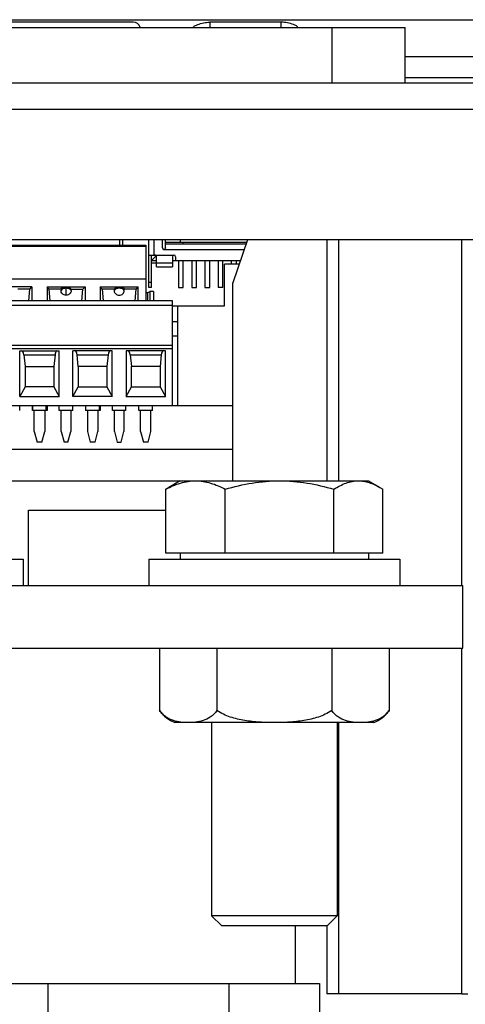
# Model space of a CAD drawing. Header units: millimetres. Extents: x 83 to 681, y 333 to 713.
# Tile 6 of 7: x 573 to 616, y 615 to 709. Entities that reach past the tile are written whole.
import ezdxf

# ---------------------------------------------------------------- set-up
doc = ezdxf.new("R2010")
doc.units = ezdxf.units.MM
doc.header["$LTSCALE"] = 68.636347
doc.layers.get('0').update_dxf_attribs({"linetype": 'CONTINUOUS'})

msp = doc.modelspace()

# ---------------------------------------------------------------- linework, layer by layer
at = {"color": 7, "linetype": 'Continuous'}
for p, q in [((108.6, 709.348), (658.237, 709.348)), ((583.919, 709.108), (555.919, 709.108)), ((598.069, 709.108), (591.269, 709.108)), ((598.069, 708.608), (598.069, 709.108)), ((529.919, 708.608), (609.919, 708.608)), ((602.919, 708.608), (602.919, 703.308)), ((609.919, 703.308), (609.919, 708.608)), ((657.519, 705.808), (609.919, 705.808)), ((657.419, 703.808), (609.919, 703.808)), ((90.919, 703.308), (675.919, 703.308)), ((92.919, 700.808), (673.919, 700.808)), ((671.419, 688.308), (95.919, 688.308)), ((524.169, 687.808), (585.129, 687.808)), ((524.169, 687.714), (585.129, 687.714)), ((582.619, 688.308), (582.619, 687.808)), ((582.919, 688.308), (582.919, 687.808)), ((585.129, 687.808), (585.129, 682.508)), ((585.419, 683.758), (585.419, 688.308)), ((585.919, 686.858), (585.919, 688.308)), ((586.719, 687.558), (586.719, 688.308)), ((586.969, 688.308), (586.969, 687.608)), ((586.969, 688.108), (594.795, 688.108)), ((587.019, 687.608), (586.969, 687.608)), ((594.726, 687.908), (587.019, 687.908)), ((587.019, 687.558), (587.019, 687.908)), ((588.419, 688.308), (588.419, 688.108)), ((588.719, 687.908), (588.719, 688.108)), ((594.863, 688.308), (593.461, 684.208)), ((602.42, 688.308), (602.42, 665.308)), ((603.592, 665.308), (603.592, 688.308)), ((615.333, 655.308), (615.333, 688.308)), ((585.419, 686.858), (587.819, 686.858)), ((585.669, 683.758), (585.669, 686.858)), ((585.669, 686.358), (586.109, 686.797)), ((586.169, 685.758), (586.169, 686.658)), ((586.869, 687.408), (594.555, 687.408)), ((587.669, 686.708), (587.669, 685.758)), ((587.969, 686.708), (587.969, 686.358)), ((585.669, 686.358), (586.169, 686.358)), ((586.169, 686.108), (585.669, 686.108)), ((586.169, 686.132), (587.669, 686.132)), ((586.169, 685.758), (587.669, 685.758)), ((587.669, 686.358), (594.196, 686.358)), ((588.249, 686.358), (588.249, 683.758)), ((588.699, 683.758), (588.699, 686.358)), ((589.519, 686.358), (589.519, 683.758)), ((589.969, 683.758), (589.969, 686.358)), ((590.789, 686.358), (590.789, 683.758)), ((591.239, 683.758), (591.239, 686.358)), ((592.059, 686.358), (592.059, 683.758)), ((592.509, 683.758), (592.509, 686.358)), ((594.076, 686.008), (592.669, 686.008)), ((592.669, 682.008), (592.669, 686.008)), ((593.329, 686.008), (593.329, 686.358)), ((593.779, 686.358), (593.779, 686.008)), ((524.169, 684.596), (585.129, 684.596)), ((574.245, 683.818), (570.613, 683.818)), ((574.046, 683.621), (574.245, 683.818)), ((574.245, 683.818), (574.245, 682.508)), ((575.693, 683.818), (579.325, 683.818)), ((575.693, 683.818), (575.693, 682.508)), ((575.891, 683.621), (575.693, 683.818)), ((577.509, 683.04), (577.509, 683.695)), ((579.126, 683.621), (579.325, 683.818)), ((579.325, 683.818), (579.325, 682.508)), ((580.773, 683.818), (584.405, 683.818)), ((580.773, 683.818), (580.773, 682.508)), ((580.971, 683.621), (580.773, 683.818)), ((584.206, 683.621), (584.405, 683.818)), ((584.405, 682.508), (584.405, 683.818)), ((585.669, 684.258), (585.419, 684.258)), ((585.669, 683.758), (585.419, 683.758)), ((588.249, 683.758), (588.699, 683.758)), ((589.519, 683.758), (589.969, 683.758)), ((590.789, 683.758), (591.239, 683.758)), ((592.509, 683.758), (592.059, 683.758)), ((593.461, 665.308), (593.461, 684.208)), ((574.046, 683.621), (572.904, 683.621)), ((573.946, 682.508), (574.046, 683.621)), ((577.034, 683.621), (575.891, 683.621)), ((575.992, 682.508), (575.891, 683.621)), ((577.984, 683.621), (579.126, 683.621)), ((579.026, 682.508), (579.126, 683.621)), ((582.114, 683.621), (580.971, 683.621)), ((580.971, 683.621), (581.072, 682.508)), ((584.206, 683.621), (583.064, 683.621)), ((584.106, 682.508), (584.206, 683.621)), ((585.296, 683.275), (585.129, 683.275)), ((585.296, 683.275), (585.528, 683.387)), ((585.296, 683.275), (585.296, 682.508)), ((585.87, 683.387), (585.528, 683.387)), ((585.528, 683.387), (585.528, 682.508)), ((585.87, 683.387), (585.87, 682.508)), ((587.669, 682.508), (526.709, 682.508)), ((526.709, 682.094), (587.669, 682.094)), ((587.669, 672.508), (587.669, 682.508)), ((587.669, 682.008), (592.669, 682.008)), ((588.169, 682.008), (588.169, 672.508)), ((587.669, 680.508), (588.169, 680.508)), ((588.169, 679.108), (587.669, 679.108)), ((587.669, 678.238), (526.709, 678.238)), ((526.709, 677.938), (587.669, 677.938)), ((573.094, 677.708), (576.844, 677.708)), ((573.094, 673.35), (573.094, 677.708)), ((573.482, 677.337), (576.456, 677.337)), ((573.482, 677.337), (573.594, 676.228)), ((576.456, 677.337), (576.344, 676.228)), ((576.844, 673.35), (576.844, 677.708)), ((581.924, 677.708), (578.174, 677.708)), ((578.174, 673.35), (578.174, 677.708)), ((578.562, 677.337), (581.536, 677.337)), ((578.674, 676.228), (578.562, 677.337)), ((581.536, 677.337), (581.424, 676.228)), ((581.924, 673.35), (581.924, 677.708)), ((587.004, 677.708), (583.254, 677.708)), ((583.254, 677.708), (583.254, 673.35)), ((583.642, 677.337), (586.616, 677.337)), ((583.642, 677.337), (583.754, 676.228)), ((586.616, 677.337), (586.504, 676.228)), ((587.004, 673.35), (587.004, 677.708)), ((573.594, 676.228), (576.344, 676.228)), ((573.594, 676.228), (573.594, 674.278)), ((576.344, 676.228), (576.344, 674.278)), ((581.424, 676.228), (578.674, 676.228)), ((578.674, 676.228), (578.674, 674.278)), ((581.424, 676.228), (581.424, 674.278)), ((586.504, 676.228), (583.754, 676.228)), ((583.754, 674.278), (583.754, 676.228)), ((586.504, 676.228), (586.504, 674.278)), ((573.594, 674.278), (573.094, 673.35)), ((576.344, 674.278), (573.594, 674.278)), ((576.344, 674.278), (576.844, 673.35)), ((578.174, 673.35), (578.674, 674.278)), ((578.674, 674.278), (581.424, 674.278)), ((581.424, 674.278), (581.924, 673.35)), ((583.254, 673.35), (583.754, 674.278)), ((583.754, 674.278), (586.504, 674.278)), ((586.504, 674.278), (587.004, 673.35)), ((573.094, 673.35), (576.844, 673.35)), ((581.924, 673.35), (578.174, 673.35)), ((583.254, 673.35), (587.004, 673.35)), ((519.669, 672.508), (593.461, 672.508)), ((573.079, 672.008), (573.079, 672.508)), ((574.299, 672.508), (574.299, 672.008)), ((574.319, 672.008), (574.319, 672.508)), ((575.619, 672.008), (575.619, 672.508)), ((575.699, 672.508), (575.699, 672.008)), ((576.859, 672.008), (576.859, 672.508)), ((578.159, 672.008), (578.159, 672.508)), ((579.379, 672.508), (579.379, 672.008)), ((579.399, 672.008), (579.399, 672.508)), ((580.699, 672.008), (580.699, 672.508)), ((580.779, 672.508), (580.779, 672.008)), ((581.939, 672.008), (581.939, 672.508)), ((583.239, 672.008), (583.239, 672.508)), ((584.479, 672.008), (584.479, 672.508)), ((585.779, 672.008), (585.779, 672.508)), ((575.699, 672.008), (574.299, 672.008)), ((574.469, 670.008), (574.469, 672.008)), ((575.469, 672.008), (575.469, 670.008)), ((578.159, 672.008), (576.859, 672.008)), ((577.059, 670.008), (577.059, 672.008)), ((577.959, 672.008), (577.959, 670.008)), ((580.779, 672.008), (579.379, 672.008)), ((579.549, 672.008), (579.549, 670.008)), ((580.549, 672.008), (580.549, 670.008)), ((583.239, 672.008), (581.939, 672.008)), ((582.139, 670.008), (582.139, 672.008)), ((583.039, 672.008), (583.039, 670.008)), ((585.779, 672.008), (584.479, 672.008)), ((584.629, 670.008), (584.629, 672.008)), ((585.629, 670.008), (585.629, 672.008)), ((574.469, 670.008), (574.737, 669.008)), ((575.201, 669.008), (575.469, 670.008)), ((577.059, 670.008), (577.327, 669.008)), ((577.691, 669.008), (577.959, 670.008)), ((579.549, 670.008), (579.817, 669.008)), ((580.281, 669.008), (580.549, 670.008)), ((582.139, 670.008), (582.407, 669.008)), ((582.771, 669.008), (583.039, 670.008)), ((584.629, 670.008), (584.897, 669.008)), ((585.361, 669.008), (585.629, 670.008)), ((575.201, 669.008), (574.737, 669.008)), ((577.691, 669.008), (577.327, 669.008)), ((580.281, 669.008), (579.817, 669.008)), ((582.407, 669.008), (582.771, 669.008)), ((585.361, 669.008), (584.897, 669.008)), ((593.461, 668.308), (517.919, 668.308)), ((516.919, 665.308), (606.419, 665.308)), ((588.419, 665.308), (587.334, 664.681)), ((606.419, 665.308), (607.504, 664.681)), ((587.334, 664.681), (587.043, 664.504)), ((587.043, 658.408), (587.043, 664.504)), ((592.73, 658.408), (592.73, 664.504)), ((603.106, 658.408), (603.106, 664.504)), ((607.504, 664.681), (607.795, 664.504)), ((607.795, 658.408), (607.795, 664.504)), ((573.919, 662.508), (587.043, 662.508)), ((573.919, 655.308), (573.919, 662.508)), ((607.795, 658.408), (587.043, 658.408)), ((588.419, 658.408), (588.419, 657.808)), ((606.419, 658.408), (606.419, 657.808)), ((549.419, 657.808), (573.419, 657.808)), ((573.419, 657.808), (573.419, 655.308)), ((585.419, 657.808), (609.419, 657.808)), ((585.419, 657.808), (585.419, 655.308)), ((609.419, 657.808), (609.419, 655.308)), ((543.419, 655.308), (615.419, 655.308)), ((615.419, 649.308), (615.419, 655.308)), ((543.419, 649.308), (615.419, 649.308)), ((586.449, 649.308), (586.449, 643.358)), ((591.934, 649.308), (591.934, 643.358)), ((602.904, 649.308), (602.904, 643.358)), ((608.389, 649.308), (608.389, 643.358)), ((615.333, 616.308), (615.333, 649.308)), ((606.919, 642.208), (587.919, 642.208)), ((591.419, 642.208), (591.419, 623.772)), ((603.419, 642.208), (603.419, 623.772)), ((603.592, 616.308), (603.592, 642.208)), ((603.419, 623.772), (591.419, 623.772)), ((592.383, 622.808), (591.419, 623.772)), ((602.455, 622.808), (603.419, 623.772)), ((602.455, 622.808), (592.383, 622.808)), ((599.419, 622.808), (599.419, 617.308)), ((602.42, 622.808), (602.42, 616.308)), ((567.098, 617.308), (601.739, 617.308)), ((575.759, 617.308), (575.759, 609.308)), ((593.079, 617.308), (593.079, 609.308)), ((601.739, 617.308), (601.739, 609.308)), ((615.333, 616.308), (602.42, 616.308)), ((615.333, 616.308), (615.919, 616.31))]:
    msp.add_line(p, q, dxfattribs=at)
for centre, radius, start, end in [((583.919, 708.408), 0.7, 16.60155, 90), ((586.869, 687.558), 0.15, 180, 270), ((586.869, 687.558), 0.15, 306.33029, 324.16604), ((585.969, 686.658), 0.2, 0, 90), ((587.819, 686.708), 0.15, 0, 180), ((594.993, 682.696), 17.983, 177.05158, 177.48225), ((560.02, 682.695), 17.988, 2.5178, 2.94836), ((582.49, 683.469), 0.383, 177.48188, 182.51812), ((589.263, 645.439), 3.5, 216.49562, 247.41827), ((605.575, 645.439), 3.5, 292.58173, 323.50438)]:
    msp.add_arc(centre, radius, start, end, dxfattribs=at)
for centre, major_axis, ratio, start_param, end_param in [((582.589, 682.618), (0, 3.201), 0.156198, 1.252132, 1.296223), ((582.589, 682.618), (0, 3.201), 0.156198, -1.296223, -1.252132), ((573.299, 677.208), (0, 0.5), 0.377358, -1.308997, 0), ((576.638, 677.208), (0, 0.5), 0.377358, 0, 1.308997), ((578.379, 677.208), (0, 0.5), 0.377358, -1.308997, 0), ((581.718, 677.208), (0, 0.5), 0.377358, 0, 1.308997), ((583.459, 677.208), (0, 0.5), 0.377358, -1.308997, 0), ((586.798, 677.208), (0, 0.5), 0.377358, 0, 1.308997)]:
    msp.add_ellipse(centre, major_axis=major_axis, ratio=ratio, start_param=start_param, end_param=end_param, dxfattribs=at)
for points, knots in [([(589.669, 708.608), (589.669, 708.643), (589.721, 708.716), (589.963, 708.841), (590.308, 708.967), (590.844, 709.087), (591.155, 709.108), (591.269, 709.108)], [0, 0, 0, 0, 0.25, 0.375, 0.5, 0.75, 1, 1, 1, 1]), ([(591.269, 708.608), (591.269, 708.69), (591.269, 708.796), (591.269, 708.922), (591.269, 708.983), (591.27, 709.03), (591.267, 709.07), (591.273, 709.088), (591.265, 709.108), (591.269, 709.108)], [0, 0, 0, 0, 0.491901, 0.637936, 0.756806, 0.853308, 0.928335, 0.979666, 1, 1, 1, 1]), ([(599.669, 708.608), (599.669, 708.643), (599.616, 708.716), (599.374, 708.841), (599.03, 708.967), (598.494, 709.087), (598.183, 709.108), (598.069, 709.108)], [0, 0, 0, 0, 0.25, 0.375, 0.5, 0.75, 1, 1, 1, 1]), ([(577.509, 683.695), (577.456, 683.695), (577.352, 683.685), (577.179, 683.635), (577.062, 683.556), (577.028, 683.486)], [0, 0, 0, 0, 0.29428, 0.568542, 1, 1, 1, 1]), ([(577.034, 683.621), (577.072, 683.687), (577.188, 683.762), (577.357, 683.809), (577.457, 683.818), (577.509, 683.818)], [0, 0, 0, 0, 0.435606, 0.708511, 1, 1, 1, 1]), ([(577.509, 683.818), (577.56, 683.818), (577.661, 683.809), (577.83, 683.762), (577.945, 683.687), (577.984, 683.621)], [0, 0, 0, 0, 0.291489, 0.564394, 1, 1, 1, 1]), ([(577.99, 683.486), (577.956, 683.556), (577.839, 683.635), (577.666, 683.685), (577.562, 683.695), (577.509, 683.695)], [0, 0, 0, 0, 0.431459, 0.70572, 1, 1, 1, 1]), ([(582.589, 683.695), (582.536, 683.695), (582.432, 683.685), (582.259, 683.635), (582.142, 683.556), (582.108, 683.486)], [0, 0, 0, 0, 0.294305, 0.568559, 1, 1, 1, 1]), ([(582.114, 683.621), (582.152, 683.687), (582.268, 683.762), (582.437, 683.809), (582.537, 683.818), (582.589, 683.818)], [0, 0, 0, 0, 0.435606, 0.708511, 1, 1, 1, 1]), ([(582.589, 683.818), (582.64, 683.818), (582.741, 683.809), (582.91, 683.762), (583.025, 683.687), (583.064, 683.621)], [0, 0, 0, 0, 0.291489, 0.564394, 1, 1, 1, 1]), ([(583.07, 683.486), (583.036, 683.556), (582.919, 683.635), (582.746, 683.685), (582.642, 683.695), (582.589, 683.695)], [0, 0, 0, 0, 0.431441, 0.705694, 1, 1, 1, 1]), ([(577.509, 683.04), (577.445, 683.04), (577.318, 683.062), (577.156, 683.16), (577.047, 683.309), (577.025, 683.428), (577.028, 683.486)], [0, 0, 0, 0, 0.263483, 0.519121, 0.763466, 1, 1, 1, 1]), ([(577.99, 683.486), (577.993, 683.428), (577.97, 683.309), (577.862, 683.16), (577.7, 683.062), (577.573, 683.04), (577.509, 683.04)], [0, 0, 0, 0, 0.236535, 0.480879, 0.736517, 1, 1, 1, 1]), ([(582.108, 683.452), (582.11, 683.397), (582.14, 683.286), (582.25, 683.149), (582.407, 683.06), (582.528, 683.04), (582.589, 683.04)], [0, 0, 0, 0, 0.236644, 0.481567, 0.737183, 1, 1, 1, 1]), ([(582.589, 683.04), (582.653, 683.04), (582.78, 683.062), (582.942, 683.16), (583.05, 683.309), (583.073, 683.428), (583.07, 683.486)], [0, 0, 0, 0, 0.263289, 0.518816, 0.763208, 1, 1, 1, 1]), ([(587.043, 664.504), (587.492, 664.741), (588.187, 665.046), (589.159, 665.269), (589.645, 665.308), (589.886, 665.308)], [0, 0, 0, 0, 0.511196, 0.75745, 1, 1, 1, 1]), ([(589.886, 665.308), (590.127, 665.308), (590.614, 665.269), (591.585, 665.046), (592.281, 664.741), (592.73, 664.504)], [0, 0, 0, 0, 0.242549, 0.488805, 1, 1, 1, 1]), ([(592.73, 664.504), (593.573, 664.748), (595.284, 665.154), (597.041, 665.308), (597.918, 665.308)], [0, 0, 0, 0, 0.50011, 1, 1, 1, 1]), ([(597.918, 665.308), (598.795, 665.308), (600.552, 665.154), (602.263, 664.748), (603.106, 664.504)], [0, 0, 0, 0, 0.49989, 1, 1, 1, 1]), ([(603.106, 664.504), (603.293, 664.623), (603.668, 664.843), (604.253, 665.102), (604.848, 665.269), (605.252, 665.308), (605.451, 665.308)], [0, 0, 0, 0, 0.264771, 0.51844, 0.762232, 1, 1, 1, 1]), ([(605.451, 665.308), (605.624, 665.308), (605.976, 665.278), (606.68, 665.106), (607.181, 664.867), (607.504, 664.681)], [0, 0, 0, 0, 0.240158, 0.485069, 1, 1, 1, 1]), ([(589.192, 642.208), (588.955, 642.208), (588.476, 642.236), (587.755, 642.389), (587.171, 642.664), (586.739, 643.009), (586.542, 643.233), (586.449, 643.358)], [0, 0, 0, 0, 0.23027, 0.464395, 0.71243, 0.849047, 1, 1, 1, 1]), ([(591.934, 643.358), (591.842, 643.233), (591.645, 643.009), (591.212, 642.664), (590.628, 642.389), (589.907, 642.236), (589.429, 642.208), (589.192, 642.208)], [0, 0, 0, 0, 0.150953, 0.287571, 0.535605, 0.76973, 1, 1, 1, 1]), ([(597.419, 642.208), (596.946, 642.208), (595.999, 642.236), (594.585, 642.384), (593.199, 642.699), (592.325, 643.093), (591.934, 643.358)], [0, 0, 0, 0, 0.250224, 0.500404, 0.750434, 1, 1, 1, 1]), ([(602.904, 643.358), (602.513, 643.093), (601.639, 642.699), (600.252, 642.384), (598.839, 642.236), (597.892, 642.208), (597.419, 642.208)], [0, 0, 0, 0, 0.249566, 0.499596, 0.749776, 1, 1, 1, 1]), ([(605.646, 642.208), (605.409, 642.208), (604.931, 642.236), (604.21, 642.389), (603.625, 642.664), (603.193, 643.009), (602.996, 643.233), (602.904, 643.358)], [0, 0, 0, 0, 0.23027, 0.464395, 0.71243, 0.849047, 1, 1, 1, 1]), ([(608.389, 643.358), (608.296, 643.233), (608.099, 643.009), (607.667, 642.664), (607.083, 642.389), (606.362, 642.236), (605.883, 642.208), (605.646, 642.208)], [0, 0, 0, 0, 0.150953, 0.287571, 0.535605, 0.76973, 1, 1, 1, 1])]:
    msp.add_open_spline(points, degree=3, knots=knots, dxfattribs=at)
for points in [[(587.019, 687.558), (587.019, 687.527), (587.008, 687.495), (586.99, 687.47)], [(586.958, 687.437), (586.933, 687.418), (586.9, 687.408), (586.869, 687.408)]]:
    msp.add_open_spline(points, degree=3, dxfattribs=at)

doc.saveas('drawing.dxf')
